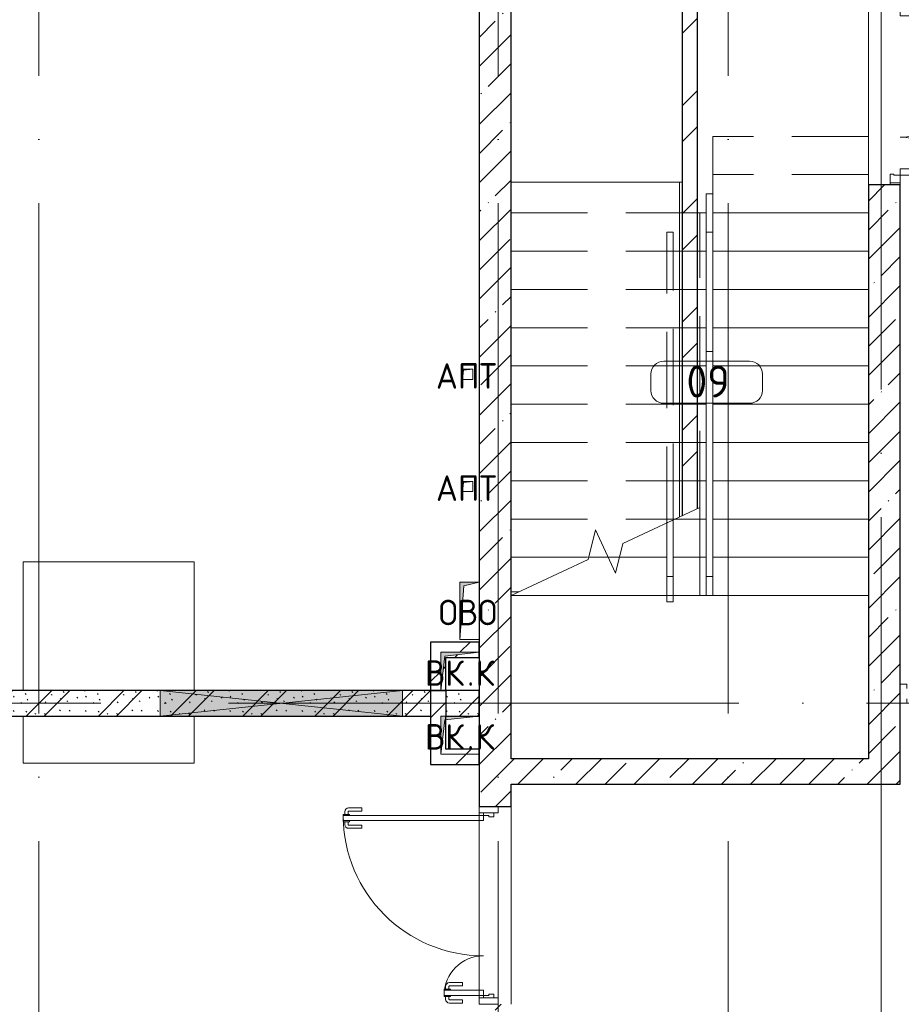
# Model space of a CAD drawing. Header units: millimetres. Extents: x -30540 to 173936, y -11730 to 122288.
# Tile 68 of 116: x 91105 to 98013, y 27590 to 35310. Entities that reach past the tile are written whole.
import ezdxf

# ---------------------------------------------------------------- set-up
doc = ezdxf.new("R2010")
doc.units = ezdxf.units.MM
for name, pattern in [('ADSK_Линия сетки', [5000, 4000, -500, 0, -500]), ('ADSK_Сверху_4_', [900, 600, -300]), ('ADSK_Сверху_5_', [900, 600, -300]), ('Штриховая', [1000, 600, -400])]:
    doc.linetypes.add(name, pattern=pattern)
for name, color, linetype, lineweight in [('_Сверху_ - Линия разреза ограждения', 7, 'ADSK_Сверху_5_', 18), ('A-____-NOTE-TEXT', 7, 'Continuous', 18), ('A-AREA-____-IDEN', 7, 'Continuous', 9), ('A-DOOR-____-MCUT', 7, 'Continuous', 9), ('A-DOOR-____-OTLN', 7, 'Continuous', 18), ('A-DOOR-FRAM-MCUT', 7, 'Continuous', 9), ('A-DOOR-OPNG-OTLN', 7, 'Continuous', 18), ('A-FLOR-____-OTLN', 7, 'Continuous', 18), ('A-GLAZ-____-MCUT', 7, 'Continuous', 9), ('A-GLAZ-____-OTLN', 7, 'Continuous', 18), ('A-GLAZ-CWMG-MCUT', 7, 'Continuous', 9), ('A-GLAZ-CWMG-OTLN', 7, 'Continuous', 18), ('A-WALL-____-MCUT', 7, 'Continuous', 40), ('A-WALL-____-PATT', 7, 'Continuous', 40), ('I-WALL-____-MCUT', 7, 'Continuous', 40), ('M-EQPM-____-OTLN', 7, 'Continuous', 18), ('S-GRID-____-OTLN', 7, 'Continuous', 9), ('S-STRS-____-MBND', 7, 'ADSK_Сверху_5_', 18), ('S-STRS-____-OTLN', 7, 'Continuous', 18), ('Ограждение', 7, 'Continuous', 18), ('Перила', 7, 'Continuous', 18), ('Поручни', 7, 'Continuous', 18)]:
    doc.layers.add(name, color=color, linetype=linetype, lineweight=lineweight)
doc.styles.add('GOST Common', font='GOST_Common.ttf', dxfattribs={"height": 200})
doc.styles.add('GOST Common_4', font='GOST_Common.ttf', dxfattribs={"height": 250})
pattern_1 = [(45, (0, 0), (-228.0985, 228.0985), []), (45, (228.1, 0), (-228.0985, 228.0985), [403.225, -80.645, 6.706, -73.939])]
pattern_2 = [(45, (0, 0), (-424.264, 424.264), []), (45, (0, 282.8), (-424.264, 424.264), [])]

# ---------------------------------------------------------------- blocks, each defined once
blk = doc.blocks.new('АР_Дверь двупольная - 1450х2100h_1000_300__ЛК_EIS60-3280529-01 ЭМ')
at = {"layer": 'A-DOOR-____-MCUT', "color": 254, "lineweight": 15, "true_color": 0xcccccc}
for p, q in [((-650, 125), (-650, 1125)), ((-650, 1125), (-600, 1125)), ((-600, 1125), (-600, 125)), ((650, 425), (600, 425)), ((600, 425), (600, 125)), ((650, 125), (650, 425)), ((-600, 125), (-650, 125)), ((600, 125), (650, 125))]:
    blk.add_line(p, q, dxfattribs=at)
at = {"layer": 'A-DOOR-____-OTLN', "color": 254, "lineweight": 5, "true_color": 0xcccccc}
for p, q in [((-658, 1087.5), (-670, 1087.5)), ((-658, 1100), (-658, 1050)), ((-650, 1100), (-658, 1100)), ((-600, 1100), (-592, 1100)), ((-592, 1100), (-592, 1050)), ((-592, 1087.5), (-580, 1087.5)), ((-700, 955), (-700, 1057.5)), ((-675, 955), (-675, 1057.5)), ((-658, 1062.5), (-670, 1062.5)), ((-658, 1050), (-650, 1050)), ((-592, 1050), (-600, 1050)), ((-592, 1062.5), (-580, 1062.5)), ((-575, 955), (-575, 1057.5)), ((-550, 955), (-550, 1057.5)), ((-675, 955), (-700, 955)), ((-575, 955), (-550, 955))]:
    blk.add_line(p, q, dxfattribs=at)
for centre, radius, start, end in [((-670, 1057.5), 30, 90, 180), ((-580, 1057.5), 30, 360, 90), ((-670, 1057.5), 4.99, 90, 180), ((-580, 1057.5), 4.99, 360, 90)]:
    blk.add_arc(centre, radius, start, end, dxfattribs=at)
at = {"layer": 'A-DOOR-____-OTLN', "color": 254, "lineweight": 13, "true_color": 0xcccccc}
for centre, radius, start, end in [((-650, 125), 1000, 0, 90), ((650, 125), 300, 90, 180)]:
    blk.add_arc(centre, radius, start, end, dxfattribs=at)
at = {"layer": 'A-DOOR-FRAM-MCUT', "color": 254, "lineweight": 15, "true_color": 0xcccccc}
for p, q in [((-710, 125), (-725, 125)), ((-710, 125), (-650, 125)), ((-710, 45), (-710, 125)), ((-650, 125), (-650, 75)), ((710, 125), (650, 125)), ((650, 125), (650, 75)), ((710, 45), (710, 125)), ((710, 125), (725, 125)), ((-710, 45), (-725, 45)), ((-640, 45), (-710, 45)), ((-650, 75), (-640, 75)), ((-640, 75), (-640, 45)), ((650, 75), (640, 75)), ((640, 75), (640, 45)), ((640, 45), (710, 45)), ((710, 45), (725, 45))]:
    blk.add_line(p, q, dxfattribs=at)
blk = doc.blocks.new('АР_Проем - Настраиваемый-4199838-01 ЭМ')
at = {"layer": 'A-DOOR-OPNG-OTLN', "color": 254, "lineweight": 13, "true_color": 0xcccccc}
for p, q in [((-775, 125), (775, 125)), ((-775, -125), (775, -125))]:
    blk.add_line(p, q, dxfattribs=at)
blk = doc.blocks.new('АР_Отверстие прямоугольное - ОВВ-4288882-01 ЭМ')
at = {"layer": 'A-GLAZ-____-OTLN', "lineweight": 13, "true_color": 0xf9f9f9}
blk.add_hatch(color=7, dxfattribs=at).paths.add_polyline_path([(-632.6, 100), (-825, 100), (-825, -100), (1075, -100), (1075, 100)])
at = {"layer": 'A-GLAZ-____-MCUT', "color": 254, "lineweight": 15, "true_color": 0xcccccc}
for p, q in [((-825, 100), (-825, -100)), ((1075, 100), (1075, -100))]:
    blk.add_line(p, q, dxfattribs=at)
at = {"layer": 'A-GLAZ-____-OTLN', "color": 254, "lineweight": 5, "true_color": 0xcccccc}
for p, q in [((1075, 100), (-825, -100)), ((-825, 100), (1075, -100))]:
    blk.add_line(p, q, dxfattribs=at)
at = {"layer": 'A-GLAZ-____-OTLN', "color": 254, "lineweight": 13, "true_color": 0xcccccc}
for p, q in [((1075, 100), (-825, 100)), ((-825, 100), (-825, -100)), ((1075, -100), (1075, 100)), ((-825, -100), (1075, -100))]:
    blk.add_line(p, q, dxfattribs=at)
blk = doc.blocks.new('Ограждение - Ограждение-3932782-01 ЭМ')
at = {"layer": 'Поручни', "color": 254, "lineweight": 13, "true_color": 0xcccccc}
for p, q in [((12180, 38895), (12230, 38895)), ((12180, 38895), (12180, 36195)), ((12230, 38895), (12230, 36195)), ((12230, 36195), (12180, 36195))]:
    blk.add_line(p, q, dxfattribs=at)
blk = doc.blocks.new('Ограждение - Ограждение-3932797-01 ЭМ')
at = {"layer": '_Сверху_ - Линия разреза ограждения', "color": 254, "linetype": 'ADSK_Сверху_4_', "lineweight": 13, "true_color": 0xcccccc}
for p, q in [((11870, 38895), (11920, 38895)), ((11870, 36613.9), (11870, 38895)), ((11870, 38895), (11920, 38895)), ((11870, 36613.9), (11870, 38895)), ((11920, 36637.2), (11920, 38895)), ((11920, 36637.2), (11920, 38895))]:
    blk.add_line(p, q, dxfattribs=at)
at = {"layer": 'Поручни', "color": 254, "lineweight": 13, "true_color": 0xcccccc}
for p, q in [((11920, 36637.2), (11870, 36613.9)), ((11920, 36637.2), (11870, 36613.9)), ((11870, 36195), (11870, 36613.9)), ((11920, 36195), (11920, 36637.2)), ((11920, 36195), (11870, 36195))]:
    blk.add_line(p, q, dxfattribs=at)
blk = doc.blocks.new('Тип перил - Перила_Внутренний_-3932869-01 ЭМ')
at = {"layer": 'Перила', "color": 254, "lineweight": 13, "true_color": 0xcccccc}
for p, q in [((12180, 38895), (12230, 38895)), ((12180, 37959.5), (12180, 38895)), ((12230, 38895), (12230, 37959.5)), ((12230, 37959.5), (12180, 37959.5))]:
    blk.add_line(p, q, dxfattribs=at)
blk = doc.blocks.new('Тип перил - Перила_Внутренний_-V113-01 ЭМ')
at = {"layer": 'Перила', "color": 254, "lineweight": 13, "true_color": 0xcccccc}
for p, q in [((12230, 38895), (12180, 38895)), ((12180, 38895), (12180, 36195)), ((12230, 38895), (12230, 36195)), ((12230, 36195), (12180, 36195))]:
    blk.add_line(p, q, dxfattribs=at)
blk = doc.blocks.new('Ограждение - Ограждение-3933564-01 ЭМ')
at = {"layer": 'Поручни', "color": 254, "lineweight": 13, "true_color": 0xcccccc}
for p, q in [((12180, 36195), (12230, 36195)), ((12180, 36195), (12180, 36045)), ((12230, 36195), (12230, 36045)), ((12230, 36045), (12180, 36045))]:
    blk.add_line(p, q, dxfattribs=at)
blk = doc.blocks.new('Тип перил - Перила_Внутренний_-3933569-01 ЭМ')
at = {"layer": 'Перила', "color": 254, "lineweight": 13, "true_color": 0xcccccc}
for p, q in [((12230, 36195), (12180, 36195)), ((12180, 36195), (12180, 36045)), ((12230, 36195), (12230, 36045)), ((12230, 36045), (12180, 36045))]:
    blk.add_line(p, q, dxfattribs=at)
blk = doc.blocks.new('Ограждение - Ограждение-3933625-01 ЭМ')
at = {"layer": 'Поручни', "color": 254, "lineweight": 13, "true_color": 0xcccccc}
for p, q in [((12180, 39195), (12230, 39195)), ((12180, 39195), (12180, 38895)), ((12230, 39195), (12230, 38895)), ((12230, 38895), (12180, 38895))]:
    blk.add_line(p, q, dxfattribs=at)
blk = doc.blocks.new('Тип перил - Перила_Внутренний_-3933630-01 ЭМ')
at = {"layer": 'Перила', "color": 254, "lineweight": 13, "true_color": 0xcccccc}
for p, q in [((12180, 39195), (12230, 39195)), ((12180, 38895), (12180, 39195)), ((12230, 39195), (12230, 38895)), ((12230, 38895), (12180, 38895))]:
    blk.add_line(p, q, dxfattribs=at)
blk = doc.blocks.new('Тип перил - Перила_Внутренний_-V114-01 ЭМ')
at = {"layer": 'Перила', "color": 254, "lineweight": 13, "true_color": 0xcccccc}
for p, q in [((12230, 39195), (12180, 39195)), ((12180, 39195), (12180, 38895)), ((12230, 39195), (12230, 38895)), ((12230, 38895), (12180, 38895))]:
    blk.add_line(p, q, dxfattribs=at)
blk = doc.blocks.new('Ограждение - Ограждение-3933828-01 ЭМ')
at = {"layer": '_Сверху_ - Линия разреза ограждения', "color": 254, "linetype": 'ADSK_Сверху_4_', "lineweight": 13, "true_color": 0xcccccc}
for p, q in [((11870, 35995), (11870, 36195)), ((11870, 36195), (11920, 36195)), ((11870, 35995), (11870, 36195)), ((11920, 35995), (11920, 36195)), ((11920, 35995), (11920, 36195)), ((11920, 35995), (11870, 35995)), ((11920, 35995), (11870, 35995))]:
    blk.add_line(p, q, dxfattribs=at)
blk = doc.blocks.new('Прямоугольный импост - 150Х50-4220674-01 ЭМ')
at = {"layer": 'A-GLAZ-CWMG-MCUT', "color": 254, "lineweight": 15, "true_color": 0xcccccc}
for p, q in [((-50, 75), (0, 75)), ((-50, 40), (-50, 75)), ((0, 75), (0, -75)), ((-50, -75), (-50, -40)), ((0, -75), (-50, -75))]:
    blk.add_line(p, q, dxfattribs=at)
blk = doc.blocks.new('АР_Дверь_Панель двупольная - АР_Дверь_Панель двупольная_Остекленная 1100_350-4222153-01 ЭМ')
at = {"layer": 'A-DOOR-____-MCUT', "color": 254, "lineweight": 15, "true_color": 0xcccccc}
for p, q in [((705, 1140), (665, 1140)), ((665, 1140), (665, 40)), ((705, 40), (705, 1140)), ((-705, 40), (-705, 350)), ((-705, 350), (-665, 350)), ((-665, 350), (-665, 40)), ((-665, 40), (-705, 40)), ((665, 40), (705, 40))]:
    blk.add_line(p, q, dxfattribs=at)
at = {"layer": 'A-DOOR-____-OTLN', "color": 254, "lineweight": 5, "true_color": 0xcccccc}
for p, q in [((605, 995), (605, 1097.5)), ((630, 995), (630, 1097.5)), ((657, 1127.5), (635, 1127.5)), ((657, 1102.5), (635, 1102.5)), ((657, 1140), (657, 1090)), ((665, 1140), (657, 1140)), ((657, 1090), (665, 1090)), ((705, 1140), (713, 1140)), ((713, 1090), (705, 1090)), ((713, 1140), (713, 1090)), ((713, 1127.5), (735, 1127.5)), ((713, 1102.5), (735, 1102.5)), ((740, 995), (740, 1097.5)), ((765, 995), (765, 1097.5)), ((630, 995), (605, 995)), ((740, 995), (765, 995)), ((-713, 337.5), (-735, 337.5)), ((-713, 312.5), (-735, 312.5)), ((-713, 350), (-713, 300)), ((-705, 350), (-713, 350)), ((-665, 350), (-657, 350)), ((-657, 350), (-657, 300)), ((-657, 337.5), (-635, 337.5)), ((-657, 312.5), (-635, 312.5)), ((-765, 205), (-765, 307.5)), ((-740, 205), (-740, 307.5)), ((-713, 300), (-705, 300)), ((-657, 300), (-665, 300)), ((-630, 205), (-630, 307.5)), ((-605, 205), (-605, 307.5)), ((-740, 205), (-765, 205)), ((-630, 205), (-605, 205))]:
    blk.add_line(p, q, dxfattribs=at)
at = {"layer": 'A-DOOR-____-OTLN', "color": 254, "lineweight": 13, "true_color": 0xcccccc}
for centre, radius, start, end in [((705, 40), 1100, 90, 180), ((-705, 40), 310, 0, 90)]:
    blk.add_arc(centre, radius, start, end, dxfattribs=at)
at = {"layer": 'A-DOOR-____-OTLN', "color": 254, "lineweight": 5, "true_color": 0xcccccc}
for centre, radius, start, end in [((635, 1097.5), 30, 90, 180), ((635, 1097.5), 4.99, 90, 180), ((735, 1097.5), 30, 0, 90), ((735, 1097.5), 4.99, 0, 90), ((-735, 307.5), 30, 90, 180), ((-735, 307.5), 4.99, 90, 180), ((-635, 307.5), 30, 360, 90), ((-635, 307.5), 4.99, 360, 90)]:
    blk.add_arc(centre, radius, start, end, dxfattribs=at)
at = {"layer": 'A-DOOR-FRAM-MCUT', "color": 254, "lineweight": 15, "true_color": 0xcccccc}
for p, q in [((-725, 40), (-705, 40)), ((-725, -40), (-725, 40)), ((-705, 40), (-705, 0)), ((705, 0), (695, 0)), ((695, 0), (695, -40)), ((725, 40), (705, 40)), ((705, 40), (705, 0)), ((725, -40), (725, 40)), ((-695, -40), (-725, -40)), ((-705, 0), (-695, 0)), ((-695, 0), (-695, -40)), ((695, -40), (725, -40))]:
    blk.add_line(p, q, dxfattribs=at)
blk = doc.blocks.new('Прямоугольный импост - 150Х50-V118-01 ЭМ')
at = {"layer": 'A-GLAZ-CWMG-MCUT', "color": 254, "lineweight": 15, "true_color": 0xcccccc}
for p, q in [((-50, 75), (0, 75)), ((-50, 40), (-50, 75)), ((0, 75), (0, -75)), ((-50, -75), (-50, -40)), ((0, -75), (-50, -75))]:
    blk.add_line(p, q, dxfattribs=at)
blk = doc.blocks.new('Прямоугольный импост - 150Х50-V119-01 ЭМ')
at = {"layer": 'A-GLAZ-CWMG-MCUT', "color": 254, "lineweight": 15, "true_color": 0xcccccc}
for p, q in [((0, 75), (-50, 75)), ((-50, 75), (-50, 40)), ((0, -75), (0, 75)), ((-50, -40), (-50, -75)), ((-50, -75), (0, -75))]:
    blk.add_line(p, q, dxfattribs=at)
blk = doc.blocks.new('АР_Канал вертикальный прямоугольный - ВК_К-5750316-01 ЭМ')
at = {"layer": 'M-EQPM-____-OTLN', "lineweight": 13, "true_color": 0xe2e2e2}
blk.add_hatch(color=254, dxfattribs=at).paths.add_polyline_path([(-150, -150), (-120, 120), (150, 150), (-150, 150), (-150, 139.7)])
at = {"layer": 'M-EQPM-____-OTLN', "color": 253, "lineweight": 13, "true_color": 0xaaaaaa}
for p, q in [((150, 150), (-150, 150)), ((-150, 150), (-150, -150)), ((150, 150), (-150, 150)), ((-150, 150), (-150, -150)), ((-150, -150), (-150, 150)), ((-150, 150), (150, 150)), ((-150, -150), (-120, 120)), ((-150, -150), (-120, 120)), ((-120, 120), (150, 150)), ((-120, 120), (150, 150)), ((150, -150), (150, 150)), ((150, 150), (150, -150)), ((-150, -150), (150, -150)), ((150, -150), (-150, -150))]:
    blk.add_line(p, q, dxfattribs=at)
blk = doc.blocks.new('АР_Канал вертикальный прямоугольный - АПТ-2365873-01 ЭМ')
at = {"layer": 'M-EQPM-____-OTLN', "lineweight": 13, "true_color": 0xe2e2e2}
blk.add_hatch(color=254, dxfattribs=at).paths.add_polyline_path([(-40, -40), (-32, 32), (40, 40), (-40, 40)])
at = {"layer": 'M-EQPM-____-OTLN', "color": 253, "lineweight": 13, "true_color": 0xaaaaaa}
for p, q in [((40, 40), (-40, 40)), ((-40, 40), (-40, -40)), ((40, 40), (-40, 40)), ((-40, 40), (-40, -40)), ((-40, -40), (-40, 40)), ((-40, 40), (40, 40)), ((-40, -40), (-32, 32)), ((-40, -40), (-32, 32)), ((-32, 32), (40, 40)), ((-32, 32), (40, 40)), ((40, -40), (40, 40)), ((40, 40), (40, -40)), ((-40, -40), (40, -40)), ((40, -40), (-40, -40))]:
    blk.add_line(p, q, dxfattribs=at)
blk = doc.blocks.new('АР_Канал вертикальный прямоугольный - ОВО-2775493-01 ЭМ')
at = {"layer": 'M-EQPM-____-OTLN', "lineweight": 13, "true_color": 0xe2e2e2}
blk.add_hatch(color=254, dxfattribs=at).paths.add_polyline_path([(-75, -225), (-45, 195), (75, 225), (-75, 225)])
at = {"layer": 'M-EQPM-____-OTLN', "color": 253, "lineweight": 13, "true_color": 0xaaaaaa}
for p, q in [((75, 225), (-75, 225)), ((-75, 225), (-75, -225)), ((75, 225), (-75, 225)), ((-75, 225), (-75, -225)), ((-75, -225), (-75, 225)), ((-75, 225), (75, 225)), ((-75, -225), (-45, 195)), ((-75, -225), (-45, 195)), ((-45, 195), (75, 225)), ((-45, 195), (75, 225)), ((75, -225), (75, 225)), ((75, 225), (75, -225)), ((-75, -225), (75, -225)), ((75, -225), (-75, -225))]:
    blk.add_line(p, q, dxfattribs=at)
blk = doc.blocks.new('Наметкина 10_РД_АР_К4_отсоединено_rvt-1-01 ЭМ')
at = {"layer": 'A-WALL-____-PATT', "lineweight": 5, "true_color": 0xcccccc}
h = blk.add_hatch(dxfattribs=at)
h.set_pattern_fill('FP_88', color=254, style=0, pattern_type=2)
h.set_pattern_definition(pattern_1)
h.paths.add_polyline_path([(98005.3, 29515), (98005.3, 34015), (97755.3, 34015), (97755.3, 29515), (97993.4, 29515)])
h.paths.add_polyline_path([(98005.3, 35465), (98005.3, 35865), (97755.3, 35865), (97755.3, 35465), (97993.4, 35465)])
h = blk.add_hatch(dxfattribs=at)
h.set_pattern_fill('FP_88', color=254, style=0, pattern_type=2)
h.set_pattern_definition(pattern_1)
h.paths.add_polyline_path([(94955.3, 25105), (94955.3, 27590), (94705.3, 27590), (94705.3, 25105)])
h.paths.add_polyline_path([(94955.3, 29140), (94955.3, 35615), (94705.3, 35615), (94705.3, 29140)])
h = blk.add_hatch(dxfattribs=at)
h.set_pattern_fill('FP_104', color=254, style=0, pattern_type=2)
h.set_pattern_definition(pattern_2)
h.paths.add_polyline_path([(96295.3, 31419.9), (96415.3, 31475.8), (96415.3, 35615), (96295.3, 35615), (96295.3, 31485.1)])
h = blk.add_hatch(dxfattribs=at)
h.set_pattern_fill('FP_104', color=254, style=0, pattern_type=2)
h.set_pattern_definition(pattern_2)
h.paths.add_polyline_path([(94705.3, 30310), (94705.3, 30350), (94435.3, 30320), (94435.3, 30310), (94445.3, 30310)])
h.paths.add_polyline_path([(94405.3, 30310), (94405.3, 30350), (94705.3, 30350), (94705.3, 30430), (94325.3, 30430), (94325.3, 30310)])
h = blk.add_hatch(dxfattribs=at)
h.set_pattern_fill('FP_104', color=254, style=0, pattern_type=2)
h.set_pattern_definition(pattern_2)
h.paths.add_polyline_path([(94405.3, 30050), (94445.3, 30050), (94445.3, 30310), (94434.2, 30310), (94432.6, 30296.1)])
h.paths.add_polyline_path([(94325.3, 30050), (94405.3, 30050), (94405.3, 30310), (94325.3, 30310), (94325.3, 30296.1)])
h = blk.add_hatch(dxfattribs=at)
h.set_pattern_fill('FP_105', color=254, style=0, pattern_type=2)
h.set_pattern_definition([(135, (300.56, 377.28), (-565.6854, 6e-14), [10, -790]), (135, (349.8, 474.73), (-565.6854, 6e-14), [10, -790]), (135, (423.93, 473.06), (-565.6854, 6e-14), [10, -790]), (135, (229.92, 447.9), (-565.6854, 6e-14), [10, -790]), (135, (155.08, 447.9), (-565.6854, 6e-14), [10, -790]), (135, (114.9, 369.03), (-565.6854, 6e-14), [10, -790]), (135, (132.43, 285.8), (-565.6854, 6e-14), [10, -790]), (135, (214.66, 322), (-565.6854, 6e-14), [10, -790]), (135, (198.16, 261.88), (-565.6854, 6e-14), [10, -790]), (135, (45.2, 272.9), (-565.6854, 6e-14), [10, -790]), (135, (42.32, 336.16), (-565.6854, 6e-14), [10, -790]), (135, (92.26, 192.24), (-565.6854, 6e-14), [10, -790]), (135, (7.07, 149.2), (-565.6854, 6e-14), [10, -790]), (135, (80.6, 95.1), (-565.6854, 6e-14), [10, -790]), (135, (79.53, 36.94), (-565.6854, 6e-14), [10, -790]), (135, (153.87, 74.56), (-565.6854, 6e-14), [10, -790]), (135, (228.35, 124.8), (-565.6854, 6e-14), [10, -790]), (135, (279.75, 180.4), (-565.6854, 6e-14), [10, -790]), (135, (282.9, 31.63), (-565.6854, 6e-14), [10, -790]), (135, (377.38, 53.45), (-565.6854, 6e-14), [10, -790]), (135, (352.28, 102.7), (-565.6854, 6e-14), [10, -790]), (135, (354.05, 0), (-565.6854, 6e-14), [10, -790]), (135, (553.23, 16.45), (-565.6854, 6e-14), [10, -790]), (135, (542.38, 63.45), (-565.6854, 6e-14), [10, -790]), (135, (536.58, 239.3), (-565.6854, 6e-14), [10, -790]), (135, (475.85, 203.9), (-565.6854, 6e-14), [10, -790]), (135, (475.85, 316.54), (-565.6854, 6e-14), [10, -790]), (135, (520.8, 408.7), (-565.6854, 6e-14), [10, -790]), (135, (551.1, 470.8), (-565.6854, 6e-14), [10, -790]), (135, (235.25, 537.93), (-565.6854, 6e-14), [10, -790]), (135, (407.25, 547.65), (-565.6854, 6e-14), [10, -790]), (135, (94.5, 558.6), (-565.6854, 6e-14), [10, -790]), (135, (46.4, 532.3), (-565.6854, 6e-14), [10, -790]), (135, (85.56, 465.04), (-565.6854, 6e-14), [10, -790]), (135, (355.53, 181.14), (-565.6854, 6e-14), [10, -790]), (135, (362.23, 243.6), (-565.6854, 6e-14), [10, -790]), (135, (413.45, 344.1), (-565.6854, 6e-14), [10, -790]), (135, (286.3, 273.25), (-565.6854, 6e-14), [10, -790]), (135, (423.02, 263.72), (-565.6854, 6e-14), [10, -790]), (135, (162.94, 190.2), (-565.6854, 6e-14), [10, -790]), (135, (470.25, 120.93), (-565.6854, 6e-14), [10, -790]), (135, (484.48, 9.78), (-565.6854, 6e-14), [10, -790]), (45, (0, 212.13), (-565.6854, 0), []), (45, (212.13, 0), (-565.6854, 0), []), (45, (353.55, 0), (-565.6854, 0), []), (45, (0, 353.55), (-565.6854, 0), [])])
h.paths.add_polyline_path([(94705.3, 29850), (94705.3, 30050), (94445.3, 30050), (94445.3, 29850)])
h.paths.add_polyline_path([(94325.3, 29850), (94325.3, 30050), (88905.3, 30050), (88905.3, 29850), (94105.3, 29850)])
h = blk.add_hatch(dxfattribs=at)
h.set_pattern_fill('FP_104', color=254, style=0, pattern_type=2)
h.set_pattern_definition(pattern_2)
h.paths.add_polyline_path([(94405.3, 29590), (94405.3, 29850), (94445.3, 29850), (94445.3, 30050), (94325.3, 30050), (94325.3, 29590)])
h.paths.add_polyline_path([(94409.7, 29590), (94445.3, 29590), (94445.3, 29821.1), (94435.3, 29820), (94416.6, 29652.1)])
h = blk.add_hatch(dxfattribs=at)
h.set_pattern_fill('FP_104', color=254, style=0, pattern_type=2)
h.set_pattern_definition(pattern_2)
h.paths.add_polyline_path([(94405.3, 29470), (94705.5, 29470), (94705.5, 29590), (94409.7, 29590), (94405.3, 29550), (94405.3, 29590), (94325.3, 29590), (94325.3, 29470)])
h = blk.add_hatch(dxfattribs=at)
h.set_pattern_fill('FP_88', color=254, style=0, pattern_type=2)
h.set_pattern_definition(pattern_1)
h.paths.add_polyline_path([(98005.3, 29315), (98005.3, 29515), (94955.3, 29515), (94955.3, 29315), (97993.4, 29315)])
at = {"layer": 'A-FLOR-____-OTLN', "color": 254, "lineweight": 13, "true_color": 0xcccccc}
for p, q in [((97755.3, 34015), (97755.3, 35465)), ((94955.3, 34035), (96295.3, 34035)), ((96275.3, 34035), (96275.3, 33795)), ((92473.5, 31060.4), (91133.5, 31060.4)), ((91133.5, 31060.4), (91133.5, 30050)), ((92473.5, 30050), (92473.5, 31060.4)), ((95019.6, 30825), (94955.3, 30825)), ((96485.3, 30795), (96435.3, 30795)), ((97755.3, 30795), (96535.3, 30795)), ((91133.5, 29850), (91133.5, 29480.4)), ((92473.5, 29480.4), (92473.5, 29850)), ((91133.5, 29480.4), (92473.5, 29480.4)), ((94705.3, 29090), (94705.3, 29070)), ((94705.3, 29070), (94705.3, 29090)), ((94705.3, 29030), (94705.3, 27700)), ((94705.3, 27700), (94705.3, 29030)), ((94705.3, 27660), (94705.3, 27640)), ((94705.3, 27640), (94705.3, 27660))]:
    blk.add_line(p, q, dxfattribs=at)
at = {"layer": 'A-WALL-____-MCUT', "color": 254, "lineweight": 30, "true_color": 0xcccccc}
for p, q in [((94705.3, 35615), (94705.3, 29140)), ((94955.3, 29515), (94955.3, 35615)), ((98005.3, 34015), (97755.3, 34015)), ((97755.3, 34015), (97755.3, 29515)), ((98005.3, 29515), (98005.3, 34015)), ((94325.3, 30050), (94325.3, 29850)), ((94445.3, 30050), (94445.3, 29850)), ((97755.3, 29515), (94955.3, 29515)), ((98005.3, 29315), (98005.3, 29515)), ((94955.3, 29315), (98005.3, 29315)), ((94955.3, 29140), (94955.3, 29315)), ((94705.3, 29140), (94955.3, 29140))]:
    blk.add_line(p, q, dxfattribs=at)
at = {"layer": 'I-WALL-____-MCUT', "color": 254, "lineweight": 30, "true_color": 0xcccccc}
for p, q in [((96295.3, 35615), (96295.3, 31419.9)), ((96415.3, 31475.8), (96415.3, 35615)), ((94705.3, 30430), (94325.3, 30430)), ((94325.3, 30430), (94325.3, 30310)), ((94705.3, 30310), (94705.3, 30430)), ((94325.3, 30310), (94325.3, 30050)), ((94445.3, 30050), (94445.3, 30310)), ((94445.3, 30310), (94705.3, 30310)), ((92205.3, 30050), (88905.3, 30050)), ((94105.3, 30050), (92205.3, 30050)), ((94325.3, 30050), (94105.3, 30050)), ((94325.3, 30050), (94445.3, 30050)), ((94445.3, 30050), (94325.3, 30050)), ((94705.3, 30050), (94445.3, 30050)), ((94705.3, 29850), (94705.3, 30050)), ((88905.3, 29850), (92205.3, 29850)), ((92205.3, 29850), (94105.3, 29850)), ((94105.3, 29850), (94325.3, 29850)), ((94325.3, 29850), (94325.3, 29590)), ((94445.3, 29590), (94445.3, 29850)), ((94445.3, 29850), (94705.3, 29850)), ((94325.3, 29590), (94325.3, 29470)), ((94705.5, 29590), (94445.3, 29590)), ((94705.5, 29470), (94705.5, 29590)), ((94325.3, 29470), (94705.5, 29470))]:
    blk.add_line(p, q, dxfattribs=at)
at = {"layer": 'S-STRS-____-MBND', "color": 254, "linetype": 'ADSK_Сверху_4_', "lineweight": 13, "true_color": 0xcccccc}
for p, q in [((97755.3, 34395), (96535.3, 34395)), ((96535.3, 34395), (96535.3, 31695)), ((97755.3, 34395), (96535.3, 34395)), ((97755.3, 34395), (97755.3, 31695)), ((97755.3, 34095), (96535.3, 34095)), ((97755.3, 34095), (96535.3, 34095)), ((94955.3, 33795), (96435.3, 33795)), ((94955.3, 30795), (94955.3, 33795)), ((96435.3, 31485.1), (96435.3, 33795)), ((97755.3, 33795), (96535.3, 33795)), ((97755.3, 33795), (96535.3, 33795)), ((94955.3, 33495), (96435.3, 33495)), ((94955.3, 33495), (96435.3, 33495)), ((97755.3, 33495), (96535.3, 33495)), ((97755.3, 33495), (96535.3, 33495)), ((94955.3, 33195), (96435.3, 33195)), ((94955.3, 33195), (96435.3, 33195)), ((97755.3, 33195), (96535.3, 33195)), ((97755.3, 33195), (96535.3, 33195)), ((94955.3, 32895), (96435.3, 32895)), ((94955.3, 32895), (96435.3, 32895)), ((97755.3, 32895), (96535.3, 32895)), ((97755.3, 32895), (96535.3, 32895)), ((94955.3, 32595), (96435.3, 32595)), ((94955.3, 32595), (96435.3, 32595)), ((97755.3, 32595), (96535.3, 32595)), ((97755.3, 32595), (96535.3, 32595)), ((94955.3, 32295), (96435.3, 32295)), ((94955.3, 32295), (96435.3, 32295)), ((97755.3, 32295), (96535.3, 32295)), ((97755.3, 32295), (96535.3, 32295)), ((94955.3, 31995), (96435.3, 31995)), ((94955.3, 31995), (96435.3, 31995)), ((97755.3, 31995), (96535.3, 31995)), ((97755.3, 31995), (96535.3, 31995)), ((94955.3, 31695), (96435.3, 31695)), ((94955.3, 31695), (96435.3, 31695)), ((97755.3, 31695), (96535.3, 31695)), ((94955.3, 31395), (96242, 31395)), ((94955.3, 31395), (96242, 31395)), ((94955.3, 31095), (95563.8, 31095)), ((94955.3, 31095), (95563.8, 31095)), ((95716.3, 31095), (95804.9, 31095)), ((95716.3, 31095), (95804.9, 31095))]:
    blk.add_line(p, q, dxfattribs=at)
at = {"layer": 'S-STRS-____-MBND', "color": 254, "linetype": 'Continuous', "lineweight": 13, "true_color": 0xcccccc}
for p, q in [((96435.3, 31485.1), (95831.2, 31203.5)), ((95616.1, 31310), (95559.3, 31076.7)), ((95774.5, 30970.1), (95616.1, 31310)), ((95831.2, 31203.5), (95774.5, 30970.1)), ((95559.3, 31076.7), (94955.3, 30795))]:
    blk.add_line(p, q, dxfattribs=at)
at = {"layer": 'S-STRS-____-OTLN', "color": 254, "lineweight": 13, "true_color": 0xcccccc}
for p, q in [((96295.3, 33795), (96275.3, 33795)), ((96275.3, 33795), (96275.3, 33495)), ((96485.3, 33795), (96415.3, 33795)), ((97755.3, 33795), (96535.3, 33795)), ((96275.3, 33495), (96275.3, 33195)), ((96295.3, 33495), (96275.3, 33495)), ((96485.3, 33495), (96415.3, 33495)), ((97755.3, 33495), (96535.3, 33495)), ((96275.3, 33195), (96275.3, 32895)), ((96295.3, 33195), (96275.3, 33195)), ((96485.3, 33195), (96415.3, 33195)), ((97755.3, 33195), (96535.3, 33195)), ((96275.3, 32895), (96275.3, 32595)), ((96295.3, 32895), (96275.3, 32895)), ((96485.3, 32895), (96415.3, 32895)), ((97755.3, 32895), (96535.3, 32895)), ((96275.3, 32595), (96275.3, 32295)), ((96295.3, 32595), (96275.3, 32595)), ((96485.3, 32595), (96415.3, 32595)), ((97755.3, 32595), (96535.3, 32595)), ((96275.3, 32295), (96275.3, 31995)), ((96295.3, 32295), (96275.3, 32295)), ((96485.3, 32295), (96415.3, 32295)), ((97755.3, 32295), (96535.3, 32295)), ((96275.3, 31995), (96275.3, 31695)), ((96295.3, 31995), (96275.3, 31995)), ((96485.3, 31995), (96415.3, 31995)), ((97755.3, 31995), (96535.3, 31995)), ((96275.3, 31695), (96275.3, 31410.5)), ((96295.3, 31695), (96275.3, 31695)), ((96485.3, 31695), (96415.3, 31695)), ((97755.3, 31695), (96535.3, 31695)), ((96435.3, 31395), (96435.3, 31485.1)), ((96242, 31395), (96435.3, 31395)), ((96485.3, 31395), (96435.3, 31395)), ((96435.3, 31095), (96435.3, 31395)), ((97755.3, 31395), (96535.3, 31395)), ((95563.8, 31095), (95716.3, 31095)), ((95804.9, 31095), (96175.3, 31095)), ((96225.3, 31095), (96435.3, 31095)), ((96485.3, 31095), (96435.3, 31095)), ((96435.3, 30795), (96435.3, 31095)), ((97755.3, 31095), (96535.3, 31095)), ((94955.3, 30795), (96435.3, 30795)), ((96485.3, 30795), (96435.3, 30795)), ((97755.3, 30795), (96535.3, 30795))]:
    blk.add_line(p, q, dxfattribs=at)
at = {"layer": 'S-STRS-____-OTLN', "color": 254, "linetype": 'Штриховая', "lineweight": 13, "true_color": 0xcccccc}
for p, q in [((96295.3, 33795), (96275.3, 33795)), ((96485.3, 33795), (96415.3, 33795)), ((97755.3, 33795), (96535.3, 33795)), ((96295.3, 33495), (96275.3, 33495)), ((96485.3, 33495), (96415.3, 33495)), ((97755.3, 33495), (96535.3, 33495)), ((96295.3, 33195), (96275.3, 33195)), ((96485.3, 33195), (96415.3, 33195)), ((97755.3, 33195), (96535.3, 33195)), ((96295.3, 32895), (96275.3, 32895)), ((96485.3, 32895), (96415.3, 32895)), ((97755.3, 32895), (96535.3, 32895)), ((96295.3, 32595), (96275.3, 32595)), ((96485.3, 32595), (96415.3, 32595)), ((97755.3, 32595), (96535.3, 32595)), ((96295.3, 32295), (96275.3, 32295)), ((96485.3, 32295), (96415.3, 32295)), ((97755.3, 32295), (96535.3, 32295)), ((96295.3, 31995), (96275.3, 31995)), ((96485.3, 31995), (96415.3, 31995)), ((97755.3, 31995), (96535.3, 31995)), ((96295.3, 31695), (96275.3, 31695)), ((96485.3, 31695), (96415.3, 31695)), ((97755.3, 31695), (96535.3, 31695)), ((96242, 31395), (96435.3, 31395)), ((96485.3, 31395), (96435.3, 31395)), ((97755.3, 31395), (96535.3, 31395)), ((95563.8, 31095), (95716.3, 31095)), ((95804.9, 31095), (96175.3, 31095)), ((96225.3, 31095), (96435.3, 31095)), ((96485.3, 31095), (96435.3, 31095)), ((97755.3, 31095), (96535.3, 31095)), ((94955.3, 30795), (96435.3, 30795))]:
    blk.add_line(p, q, dxfattribs=at)
at = {"layer": 'A-DOOR-____-OTLN', "color": 254, "lineweight": 13, "true_color": 0xcccccc}
for name, p, rotation in [('АР_Дверь двупольная - 1450х2100h_1000_300__ЛК_EIS60-3280529-01 ЭМ', (97880.3, 34740), 269.9999999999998), ('АР_Дверь_Панель двупольная - АР_Дверь_Панель двупольная_Остекленная 1100_350-4222153-01 ЭМ', (94780.3, 28365), 90.00000000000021), ('АР_Проем - Настраиваемый-4199838-01 ЭМ', (94830.3, 28365), 89.99999999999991)]:
    blk.add_blockref(name, p, dxfattribs=dict(at, rotation=rotation))
at = {"layer": 'A-GLAZ-____-OTLN', "color": 254, "lineweight": 13, "true_color": 0xcccccc, "rotation": 180}
blk.add_blockref('АР_Отверстие прямоугольное - ОВВ-4288882-01 ЭМ', (93280.3, 29950), dxfattribs=at)
at = {"layer": 'A-GLAZ-CWMG-OTLN', "color": 254, "lineweight": 13, "true_color": 0xcccccc, "extrusion": (0, 0, -1)}
blk.add_blockref('Прямоугольный импост - 150Х50-4220674-01 ЭМ', (-98005.3, 30025), dxfattribs=at)
at = {"layer": 'A-GLAZ-CWMG-OTLN', "color": 254, "lineweight": 13, "true_color": 0xcccccc, "rotation": 90.00000000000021}
blk.add_blockref('Прямоугольный импост - 150Х50-V119-01 ЭМ', (94780.3, 29140), dxfattribs=at)
at = {"layer": 'A-GLAZ-CWMG-OTLN', "color": 254, "lineweight": 13, "true_color": 0xcccccc, "extrusion": (0, 0, -1), "rotation": 269.9999999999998}
blk.add_blockref('Прямоугольный импост - 150Х50-V118-01 ЭМ', (-94780.3, 27590), dxfattribs=at)
at = {"layer": 'M-EQPM-____-OTLN', "color": 253, "lineweight": 5, "true_color": 0xaaaaaa}
for name, p in [('АР_Канал вертикальный прямоугольный - АПТ-2365873-01 ЭМ', (94615.3, 32530)), ('АР_Канал вертикальный прямоугольный - АПТ-2365873-01 ЭМ', (94615.3, 31650)), ('АР_Канал вертикальный прямоугольный - ОВО-2775493-01 ЭМ', (94630.3, 30675)), ('АР_Канал вертикальный прямоугольный - ВК_К-5750316-01 ЭМ', (94555.3, 30200)), ('АР_Канал вертикальный прямоугольный - ВК_К-5750316-01 ЭМ', (94555.3, 29700))]:
    blk.add_blockref(name, p, dxfattribs=at)
at = {"layer": 'Ограждение', "color": 254, "lineweight": 13, "true_color": 0xcccccc}
for name in ['Ограждение - Ограждение-3933625-01 ЭМ', 'Ограждение - Ограждение-3932797-01 ЭМ', 'Ограждение - Ограждение-3932782-01 ЭМ', 'Ограждение - Ограждение-3933828-01 ЭМ', 'Ограждение - Ограждение-3933564-01 ЭМ']:
    blk.add_blockref(name, (84305.3, -5250), dxfattribs=at)
at = {"layer": 'Перила', "color": 254, "lineweight": 13, "true_color": 0xcccccc}
for name in ['Тип перил - Перила_Внутренний_-3933630-01 ЭМ', 'Тип перил - Перила_Внутренний_-V114-01 ЭМ', 'Тип перил - Перила_Внутренний_-3932869-01 ЭМ', 'Тип перил - Перила_Внутренний_-V113-01 ЭМ', 'Тип перил - Перила_Внутренний_-3933569-01 ЭМ']:
    blk.add_blockref(name, (84305.3, -5250), dxfattribs=at)
at = {"layer": 'A-____-NOTE-TEXT', "color": 253, "lineweight": 5, "true_color": 0xaaaaaa, "char_height": 200, "attachment_point": 1, "style": 'GOST Common'}
for s, insert, width in [('АПТ', (94367.1, 32617.2), 609.282), ('АПТ', (94367.1, 31737.2), 609.282), ('ОВО', (94388.1, 30762.2), 593.249), ('ВК', (94280.1, 30287.2), 400.844), ('\\fGOST Common|b0|i0|c204|p34|;К', (94677, 30287.2), 192.405), ('\\fGOST Common|b0|i0|c204|p34|;.', (94610.8, 30287.2), 80.169), ('ВК', (94280.1, 29787.2), 400.844), ('\\fGOST Common|b0|i0|c204|p34|;К', (94677, 29787.2), 192.405), ('\\fGOST Common|b0|i0|c204|p34|;.', (94610.8, 29787.2), 80.169)]:
    blk.add_mtext(s, dxfattribs=dict(at, insert=insert, width=width))
blk = doc.blocks.new('Марка помещения 2 - Марка помещения 2-1605974-01 ЭМ')
at = {"layer": 'A-AREA-____-IDEN', "color": 253, "true_color": 0xaaaaaa}
for p, q in [((-1.797, 0.841), (1.569, 0.841)), ((-2.297, -0.309), (-2.297, 0.341)), ((2.069, 0.341), (2.069, -0.309)), ((1.569, -0.809), (-1.797, -0.809))]:
    blk.add_line(p, q, dxfattribs=at)
for centre, start, end in [((-1.797, 0.341), 90, 180), ((1.569, 0.341), 0, 90), ((-1.797, -0.309), 180, 270), ((1.569, -0.309), 270, 360)]:
    blk.add_arc(centre, 0.5, start, end, dxfattribs=at)

msp = doc.modelspace()

# ---------------------------------------------------------------- linework, layer by layer
at = {"layer": 'S-GRID-____-OTLN', "color": 253, "linetype": 'ADSK_Линия сетки', "true_color": 0xaaaaaa}
for p, q in [((91255.3, -10130.4), (91255.3, 56550)), ((94855.3, -10130.4), (94855.3, 56550)), ((96655.3, -10130.4), (96655.3, 56550)), ((97855.3, -7590.4), (97855.3, 56550)), ((111741.6, 29950), (78589.2, 29950))]:
    msp.add_line(p, q, dxfattribs=at)

# ---------------------------------------------------------------- block references
at = {"lineweight": 5}
msp.add_blockref('Наметкина 10_РД_АР_К4_отсоединено_rvt-1-01 ЭМ', (0, 0), dxfattribs=at)
at = {"layer": 'A-AREA-____-IDEN', "color": 253, "true_color": 0xaaaaaa, "xscale": 199.9999999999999, "yscale": 199.9999999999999, "zscale": 199.9999999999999}
msp.add_blockref('Марка помещения 2 - Марка помещения 2-1605974-01 ЭМ', (96511.1, 32464), dxfattribs=at)

# ---------------------------------------------------------------- texts
at = {"layer": 'A-AREA-____-IDEN', "color": 253, "true_color": 0xaaaaaa, "insert": (96329.6, 32597.7), "char_height": 250, "width": 448.945, "attachment_point": 1, "style": 'GOST Common_4'}
msp.add_mtext('09', dxfattribs=at)

doc.saveas('drawing.dxf')
